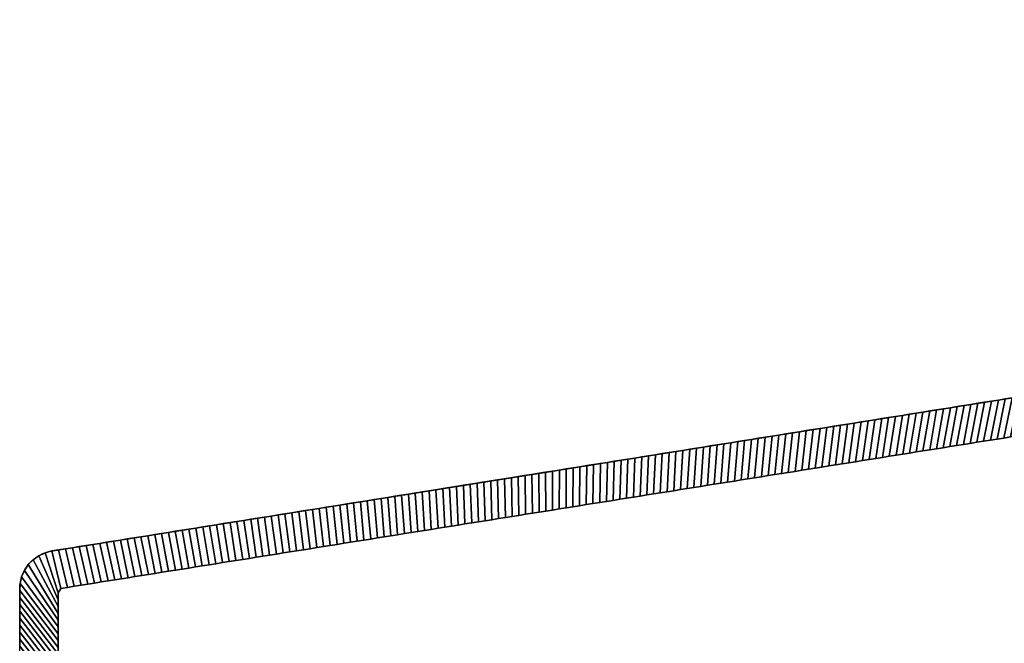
# Model space of a CAD drawing. Extents: x -9.7 to 13, y -11.9 to 12.2.
# Tile 9 of 13: x -9.7 to -3.6, y 8.4 to 12.2. Entities that reach past the tile are written whole.
import ezdxf

# ---------------------------------------------------------------- set-up
doc = ezdxf.new("R2010")
doc.units = 0
doc.header["$MEASUREMENT"] = 0
doc.layers.get('0').update_dxf_attribs({"linetype": 'CONTINUOUS'})

msp = doc.modelspace()

# ---------------------------------------------------------------- linework, layer by layer
at = {"elevation": -15.0517}
msp.add_lwpolyline([(-9.661, -8.3529), (-9.661, 8.7444, -0.376322), (-9.4554, 8.9788), (11.0234, 12.2465), (11.7818, 12.2465, -0.32213), (11.8938, 12.166), (12.9549, 7.8993, -0.164351), (12.9548, 7.8236, 0.129248), (12.9549, -7.432, -0.162918), (12.9549, -7.5078), (11.8944, -11.7735, -0.326191), (11.7818, -11.8558), (11.0234, -11.8558), (-9.4554, -8.5881, -0.376322), (-9.661, -8.3536)], format="xyb", dxfattribs=at)
at = {"extrusion": (-0.157572, 0.987507, 6.12323e-17)}
for centre, radius in [((5.1248, -13.2013, 10.3566), 0.6102), ((5.1248, 17.0034, 10.3566), 0.6102), ((5.1248, -13.2013, 10.3566), 0.2756), ((5.1248, 17.0034, 10.3566), 0.2756)]:
    msp.add_circle(centre, radius, dxfattribs=at)

# ---------------------------------------------------------------- meshes
mesh = msp.add_polymesh((2, 9))
for k, corner in enumerate([(-3.7742, 9.6462, -15.2879), (-3.7328, 9.6528, -15.2879), (-3.6913, 9.6594, -15.2879), (-3.6499, 9.666, -15.2879), (-3.6085, 9.6726, -15.2879), (-3.5671, 9.6792, -15.2879), (-3.5256, 9.6858, -15.2879), (-3.4842, 9.6924, -15.2879), (-3.4428, 9.699, -15.2879), (-3.7263, 9.893, -15.0517), (-3.6841, 9.8997, -15.0517), (-3.6419, 9.9064, -15.0517), (-3.5998, 9.9132, -15.0517), (-3.5576, 9.9199, -15.0517), (-3.5154, 9.9266, -15.0517), (-3.4732, 9.9334, -15.0517), (-3.431, 9.9401, -15.0517), (-3.3888, 9.9468, -15.0517)]):
    mesh.set_mesh_vertex(divmod(k, 9), corner)
mesh = msp.add_polymesh((2, 9))
for k, corner in enumerate([(-3.4428, 9.699, 19.09), (-3.4842, 9.6924, 19.09), (-3.5256, 9.6858, 19.09), (-3.5671, 9.6792, 19.09), (-3.6085, 9.6726, 19.09), (-3.6499, 9.666, 19.09), (-3.6913, 9.6594, 19.09), (-3.7328, 9.6528, 19.09), (-3.7742, 9.6462, 19.09), (-3.3888, 9.9468, 18.8538), (-3.431, 9.9401, 18.8538), (-3.4732, 9.9334, 18.8538), (-3.5154, 9.9266, 18.8538), (-3.5576, 9.9199, 18.8538), (-3.5998, 9.9132, 18.8538), (-3.6419, 9.9064, 18.8538), (-3.6841, 9.8997, 18.8538), (-3.7263, 9.893, 18.8538)]):
    mesh.set_mesh_vertex(divmod(k, 9), corner)
mesh = msp.add_polymesh((2, 9))
for k, corner in enumerate([(-4.1056, 9.5933, -15.2879), (-4.0642, 9.5999, -15.2879), (-4.0227, 9.6065, -15.2879), (-3.9813, 9.6131, -15.2879), (-3.9399, 9.6197, -15.2879), (-3.8985, 9.6263, -15.2879), (-3.857, 9.6329, -15.2879), (-3.8156, 9.6395, -15.2879), (-3.7742, 9.6462, -15.2879), (-4.0638, 9.8391, -15.0517), (-4.0216, 9.8459, -15.0517), (-3.9794, 9.8526, -15.0517), (-3.9372, 9.8593, -15.0517), (-3.8951, 9.8661, -15.0517), (-3.8529, 9.8728, -15.0517), (-3.8107, 9.8795, -15.0517), (-3.7685, 9.8863, -15.0517), (-3.7263, 9.893, -15.0517)]):
    mesh.set_mesh_vertex(divmod(k, 9), corner)
mesh = msp.add_polymesh((2, 9))
for k, corner in enumerate([(-3.7742, 9.6462, 19.09), (-3.8156, 9.6395, 19.09), (-3.857, 9.6329, 19.09), (-3.8985, 9.6263, 19.09), (-3.9399, 9.6197, 19.09), (-3.9813, 9.6131, 19.09), (-4.0227, 9.6065, 19.09), (-4.0642, 9.5999, 19.09), (-4.1056, 9.5933, 19.09), (-3.7263, 9.893, 18.8538), (-3.7685, 9.8863, 18.8538), (-3.8107, 9.8795, 18.8538), (-3.8529, 9.8728, 18.8538), (-3.8951, 9.8661, 18.8538), (-3.9372, 9.8593, 18.8538), (-3.9794, 9.8526, 18.8538), (-4.0216, 9.8459, 18.8538), (-4.0638, 9.8391, 18.8538)]):
    mesh.set_mesh_vertex(divmod(k, 9), corner)
mesh = msp.add_polymesh((2, 9))
for k, corner in enumerate([(-4.437, 9.5404, -15.2879), (-4.3955, 9.547, -15.2879), (-4.3541, 9.5536, -15.2879), (-4.3127, 9.5602, -15.2879), (-4.2713, 9.5668, -15.2879), (-4.2298, 9.5734, -15.2879), (-4.1884, 9.5801, -15.2879), (-4.147, 9.5867, -15.2879), (-4.1056, 9.5933, -15.2879), (-4.4013, 9.7853, -15.0517), (-4.3591, 9.792, -15.0517), (-4.3169, 9.7987, -15.0517), (-4.2747, 9.8055, -15.0517), (-4.2325, 9.8122, -15.0517), (-4.1904, 9.8189, -15.0517), (-4.1482, 9.8257, -15.0517), (-4.106, 9.8324, -15.0517), (-4.0638, 9.8391, -15.0517)]):
    mesh.set_mesh_vertex(divmod(k, 9), corner)
mesh = msp.add_polymesh((2, 9))
for k, corner in enumerate([(-4.1056, 9.5933, 19.09), (-4.147, 9.5867, 19.09), (-4.1884, 9.5801, 19.09), (-4.2298, 9.5734, 19.09), (-4.2713, 9.5668, 19.09), (-4.3127, 9.5602, 19.09), (-4.3541, 9.5536, 19.09), (-4.3955, 9.547, 19.09), (-4.437, 9.5404, 19.09), (-4.0638, 9.8391, 18.8538), (-4.106, 9.8324, 18.8538), (-4.1482, 9.8257, 18.8538), (-4.1904, 9.8189, 18.8538), (-4.2325, 9.8122, 18.8538), (-4.2747, 9.8055, 18.8538), (-4.3169, 9.7987, 18.8538), (-4.3591, 9.792, 18.8538), (-4.4013, 9.7853, 18.8538)]):
    mesh.set_mesh_vertex(divmod(k, 9), corner)
mesh = msp.add_polymesh((2, 9))
for k, corner in enumerate([(-4.7684, 9.4875, -15.2879), (-4.7269, 9.4941, -15.2879), (-4.6855, 9.5007, -15.2879), (-4.6441, 9.5074, -15.2879), (-4.6027, 9.514, -15.2879), (-4.5612, 9.5206, -15.2879), (-4.5198, 9.5272, -15.2879), (-4.4784, 9.5338, -15.2879), (-4.437, 9.5404, -15.2879), (-4.7388, 9.7314, -15.0517), (-4.6966, 9.7382, -15.0517), (-4.6544, 9.7449, -15.0517), (-4.6122, 9.7516, -15.0517), (-4.57, 9.7584, -15.0517), (-4.5278, 9.7651, -15.0517), (-4.4857, 9.7718, -15.0517), (-4.4435, 9.7785, -15.0517), (-4.4013, 9.7853, -15.0517)]):
    mesh.set_mesh_vertex(divmod(k, 9), corner)
mesh = msp.add_polymesh((2, 9))
for k, corner in enumerate([(-4.437, 9.5404, 19.09), (-4.4784, 9.5338, 19.09), (-4.5198, 9.5272, 19.09), (-4.5612, 9.5206, 19.09), (-4.6027, 9.514, 19.09), (-4.6441, 9.5074, 19.09), (-4.6855, 9.5007, 19.09), (-4.7269, 9.4941, 19.09), (-4.7684, 9.4875, 19.09), (-4.4013, 9.7853, 18.8538), (-4.4435, 9.7785, 18.8538), (-4.4857, 9.7718, 18.8538), (-4.5278, 9.7651, 18.8538), (-4.57, 9.7584, 18.8538), (-4.6122, 9.7516, 18.8538), (-4.6544, 9.7449, 18.8538), (-4.6966, 9.7382, 18.8538), (-4.7388, 9.7314, 18.8538)]):
    mesh.set_mesh_vertex(divmod(k, 9), corner)
mesh = msp.add_polymesh((2, 9))
for k, corner in enumerate([(-5.0997, 9.4346, -15.2879), (-5.0583, 9.4413, -15.2879), (-5.0169, 9.4479, -15.2879), (-4.9755, 9.4545, -15.2879), (-4.9341, 9.4611, -15.2879), (-4.8926, 9.4677, -15.2879), (-4.8512, 9.4743, -15.2879), (-4.8098, 9.4809, -15.2879), (-4.7684, 9.4875, -15.2879), (-5.0763, 9.6776, -15.0517), (-5.0341, 9.6843, -15.0517), (-4.9919, 9.691, -15.0517), (-4.9497, 9.6978, -15.0517), (-4.9075, 9.7045, -15.0517), (-4.8653, 9.7112, -15.0517), (-4.8231, 9.718, -15.0517), (-4.781, 9.7247, -15.0517), (-4.7388, 9.7314, -15.0517)]):
    mesh.set_mesh_vertex(divmod(k, 9), corner)
mesh = msp.add_polymesh((2, 9))
for k, corner in enumerate([(-4.7684, 9.4875, 19.09), (-4.8098, 9.4809, 19.09), (-4.8512, 9.4743, 19.09), (-4.8926, 9.4677, 19.09), (-4.9341, 9.4611, 19.09), (-4.9755, 9.4545, 19.09), (-5.0169, 9.4479, 19.09), (-5.0583, 9.4413, 19.09), (-5.0997, 9.4346, 19.09), (-4.7388, 9.7314, 18.8538), (-4.781, 9.7247, 18.8538), (-4.8231, 9.718, 18.8538), (-4.8653, 9.7112, 18.8538), (-4.9075, 9.7045, 18.8538), (-4.9497, 9.6978, 18.8538), (-4.9919, 9.691, 18.8538), (-5.0341, 9.6843, 18.8538), (-5.0763, 9.6776, 18.8538)]):
    mesh.set_mesh_vertex(divmod(k, 9), corner)
mesh = msp.add_polymesh((2, 9))
for k, corner in enumerate([(-5.4311, 9.3818, -15.2879), (-5.3897, 9.3884, -15.2879), (-5.3483, 9.395, -15.2879), (-5.3069, 9.4016, -15.2879), (-5.2654, 9.4082, -15.2879), (-5.224, 9.4148, -15.2879), (-5.1826, 9.4214, -15.2879), (-5.1412, 9.428, -15.2879), (-5.0997, 9.4346, -15.2879), (-5.4137, 9.6237, -15.0517), (-5.3716, 9.6305, -15.0517), (-5.3294, 9.6372, -15.0517), (-5.2872, 9.6439, -15.0517), (-5.245, 9.6507, -15.0517), (-5.2028, 9.6574, -15.0517), (-5.1606, 9.6641, -15.0517), (-5.1184, 9.6708, -15.0517), (-5.0763, 9.6776, -15.0517)]):
    mesh.set_mesh_vertex(divmod(k, 9), corner)
mesh = msp.add_polymesh((2, 9))
for k, corner in enumerate([(-5.0997, 9.4346, 19.09), (-5.1412, 9.428, 19.09), (-5.1826, 9.4214, 19.09), (-5.224, 9.4148, 19.09), (-5.2654, 9.4082, 19.09), (-5.3069, 9.4016, 19.09), (-5.3483, 9.395, 19.09), (-5.3897, 9.3884, 19.09), (-5.4311, 9.3818, 19.09), (-5.0763, 9.6776, 18.8538), (-5.1184, 9.6708, 18.8538), (-5.1606, 9.6641, 18.8538), (-5.2028, 9.6574, 18.8538), (-5.245, 9.6507, 18.8538), (-5.2872, 9.6439, 18.8538), (-5.3294, 9.6372, 18.8538), (-5.3716, 9.6305, 18.8538), (-5.4137, 9.6237, 18.8538)]):
    mesh.set_mesh_vertex(divmod(k, 9), corner)
mesh = msp.add_polymesh((2, 9))
for k, corner in enumerate([(-6.0939, 9.276, -15.2879), (-6.0525, 9.2826, -15.2879), (-6.0111, 9.2892, -15.2879), (-5.9696, 9.2958, -15.2879), (-5.9282, 9.3024, -15.2879), (-5.8868, 9.3091, -15.2879), (-5.8454, 9.3157, -15.2879), (-5.8039, 9.3223, -15.2879), (-5.7625, 9.3289, -15.2879), (-6.0887, 9.516, -15.0517), (-6.0465, 9.5228, -15.0517), (-6.0043, 9.5295, -15.0517), (-5.9622, 9.5362, -15.0517), (-5.92, 9.543, -15.0517), (-5.8778, 9.5497, -15.0517), (-5.8356, 9.5564, -15.0517), (-5.7934, 9.5631, -15.0517), (-5.7512, 9.5699, -15.0517)]):
    mesh.set_mesh_vertex(divmod(k, 9), corner)
mesh = msp.add_polymesh((2, 9))
for k, corner in enumerate([(-5.7625, 9.3289, 19.09), (-5.8039, 9.3223, 19.09), (-5.8454, 9.3157, 19.09), (-5.8868, 9.3091, 19.09), (-5.9282, 9.3024, 19.09), (-5.9696, 9.2958, 19.09), (-6.0111, 9.2892, 19.09), (-6.0525, 9.2826, 19.09), (-6.0939, 9.276, 19.09), (-5.7512, 9.5699, 18.8538), (-5.7934, 9.5631, 18.8538), (-5.8356, 9.5564, 18.8538), (-5.8778, 9.5497, 18.8538), (-5.92, 9.543, 18.8538), (-5.9622, 9.5362, 18.8538), (-6.0043, 9.5295, 18.8538), (-6.0465, 9.5228, 18.8538), (-6.0887, 9.516, 18.8538)]):
    mesh.set_mesh_vertex(divmod(k, 9), corner)
mesh = msp.add_polymesh((2, 9))
for k, corner in enumerate([(-5.7625, 9.3289, -15.2879), (-5.7211, 9.3355, -15.2879), (-5.6797, 9.3421, -15.2879), (-5.6383, 9.3487, -15.2879), (-5.5968, 9.3553, -15.2879), (-5.5554, 9.3619, -15.2879), (-5.514, 9.3685, -15.2879), (-5.4726, 9.3752, -15.2879), (-5.4311, 9.3818, -15.2879), (-5.7512, 9.5699, -15.0517), (-5.709, 9.5766, -15.0517), (-5.6669, 9.5833, -15.0517), (-5.6247, 9.5901, -15.0517), (-5.5825, 9.5968, -15.0517), (-5.5403, 9.6035, -15.0517), (-5.4981, 9.6103, -15.0517), (-5.4559, 9.617, -15.0517), (-5.4137, 9.6237, -15.0517)]):
    mesh.set_mesh_vertex(divmod(k, 9), corner)
mesh = msp.add_polymesh((2, 9))
for k, corner in enumerate([(-5.4311, 9.3818, 19.09), (-5.4726, 9.3752, 19.09), (-5.514, 9.3685, 19.09), (-5.5554, 9.3619, 19.09), (-5.5968, 9.3553, 19.09), (-5.6383, 9.3487, 19.09), (-5.6797, 9.3421, 19.09), (-5.7211, 9.3355, 19.09), (-5.7625, 9.3289, 19.09), (-5.4137, 9.6237, 18.8538), (-5.4559, 9.617, 18.8538), (-5.4981, 9.6103, 18.8538), (-5.5403, 9.6035, 18.8538), (-5.5825, 9.5968, 18.8538), (-5.6247, 9.5901, 18.8538), (-5.6669, 9.5833, 18.8538), (-5.709, 9.5766, 18.8538), (-5.7512, 9.5699, 18.8538)]):
    mesh.set_mesh_vertex(divmod(k, 9), corner)
mesh = msp.add_polymesh((2, 9))
for k, corner in enumerate([(-6.4253, 9.2231, -15.2879), (-6.3839, 9.2297, -15.2879), (-6.3425, 9.2363, -15.2879), (-6.301, 9.243, -15.2879), (-6.2596, 9.2496, -15.2879), (-6.2182, 9.2562, -15.2879), (-6.1768, 9.2628, -15.2879), (-6.1353, 9.2694, -15.2879), (-6.0939, 9.276, -15.2879), (-6.4262, 9.4622, -15.0517), (-6.384, 9.4689, -15.0517), (-6.3418, 9.4756, -15.0517), (-6.2996, 9.4824, -15.0517), (-6.2575, 9.4891, -15.0517), (-6.2153, 9.4958, -15.0517), (-6.1731, 9.5026, -15.0517), (-6.1309, 9.5093, -15.0517), (-6.0887, 9.516, -15.0517)]):
    mesh.set_mesh_vertex(divmod(k, 9), corner)
mesh = msp.add_polymesh((2, 9))
for k, corner in enumerate([(-6.0939, 9.276, 19.09), (-6.1353, 9.2694, 19.09), (-6.1768, 9.2628, 19.09), (-6.2182, 9.2562, 19.09), (-6.2596, 9.2496, 19.09), (-6.301, 9.243, 19.09), (-6.3425, 9.2363, 19.09), (-6.3839, 9.2297, 19.09), (-6.4253, 9.2231, 19.09), (-6.0887, 9.516, 18.8538), (-6.1309, 9.5093, 18.8538), (-6.1731, 9.5026, 18.8538), (-6.2153, 9.4958, 18.8538), (-6.2575, 9.4891, 18.8538), (-6.2996, 9.4824, 18.8538), (-6.3418, 9.4756, 18.8538), (-6.384, 9.4689, 18.8538), (-6.4262, 9.4622, 18.8538)]):
    mesh.set_mesh_vertex(divmod(k, 9), corner)
mesh = msp.add_polymesh((2, 9))
for k, corner in enumerate([(-6.7567, 9.1703, -15.2879), (-6.7153, 9.1769, -15.2879), (-6.6738, 9.1835, -15.2879), (-6.6324, 9.1901, -15.2879), (-6.591, 9.1967, -15.2879), (-6.5496, 9.2033, -15.2879), (-6.5081, 9.2099, -15.2879), (-6.4667, 9.2165, -15.2879), (-6.4253, 9.2231, -15.2879), (-6.7637, 9.4083, -15.0517), (-6.7215, 9.4151, -15.0517), (-6.6793, 9.4218, -15.0517), (-6.6371, 9.4285, -15.0517), (-6.5949, 9.4352, -15.0517), (-6.5528, 9.442, -15.0517), (-6.5106, 9.4487, -15.0517), (-6.4684, 9.4554, -15.0517), (-6.4262, 9.4622, -15.0517)]):
    mesh.set_mesh_vertex(divmod(k, 9), corner)
mesh = msp.add_polymesh((2, 9))
for k, corner in enumerate([(-6.4253, 9.2231, 19.09), (-6.4667, 9.2165, 19.09), (-6.5081, 9.2099, 19.09), (-6.5496, 9.2033, 19.09), (-6.591, 9.1967, 19.09), (-6.6324, 9.1901, 19.09), (-6.6738, 9.1835, 19.09), (-6.7153, 9.1769, 19.09), (-6.7567, 9.1703, 19.09), (-6.4262, 9.4622, 18.8538), (-6.4684, 9.4554, 18.8538), (-6.5106, 9.4487, 18.8538), (-6.5528, 9.442, 18.8538), (-6.5949, 9.4352, 18.8538), (-6.6371, 9.4285, 18.8538), (-6.6793, 9.4218, 18.8538), (-6.7215, 9.4151, 18.8538), (-6.7637, 9.4083, 18.8538)]):
    mesh.set_mesh_vertex(divmod(k, 9), corner)
mesh = msp.add_polymesh((2, 9))
for k, corner in enumerate([(-7.0881, 9.1174, -15.2879), (-7.0467, 9.124, -15.2879), (-7.0052, 9.1306, -15.2879), (-6.9638, 9.1372, -15.2879), (-6.9224, 9.1438, -15.2879), (-6.881, 9.1504, -15.2879), (-6.8395, 9.157, -15.2879), (-6.7981, 9.1636, -15.2879), (-6.7567, 9.1703, -15.2879), (-7.1012, 9.3545, -15.0517), (-7.059, 9.3612, -15.0517), (-7.0168, 9.3679, -15.0517), (-6.9746, 9.3747, -15.0517), (-6.9324, 9.3814, -15.0517), (-6.8902, 9.3881, -15.0517), (-6.8481, 9.3949, -15.0517), (-6.8059, 9.4016, -15.0517), (-6.7637, 9.4083, -15.0517)]):
    mesh.set_mesh_vertex(divmod(k, 9), corner)
mesh = msp.add_polymesh((2, 9))
for k, corner in enumerate([(-6.7567, 9.1703, 19.09), (-6.7981, 9.1636, 19.09), (-6.8395, 9.157, 19.09), (-6.881, 9.1504, 19.09), (-6.9224, 9.1438, 19.09), (-6.9638, 9.1372, 19.09), (-7.0052, 9.1306, 19.09), (-7.0467, 9.124, 19.09), (-7.0881, 9.1174, 19.09), (-6.7637, 9.4083, 18.8538), (-6.8059, 9.4016, 18.8538), (-6.8481, 9.3949, 18.8538), (-6.8902, 9.3881, 18.8538), (-6.9324, 9.3814, 18.8538), (-6.9746, 9.3747, 18.8538), (-7.0168, 9.3679, 18.8538), (-7.059, 9.3612, 18.8538), (-7.1012, 9.3545, 18.8538)]):
    mesh.set_mesh_vertex(divmod(k, 9), corner)
mesh = msp.add_polymesh((2, 9))
for k, corner in enumerate([(-7.4195, 9.0645, -15.2879), (-7.378, 9.0711, -15.2879), (-7.3366, 9.0777, -15.2879), (-7.2952, 9.0843, -15.2879), (-7.2538, 9.0909, -15.2879), (-7.2123, 9.0975, -15.2879), (-7.1709, 9.1042, -15.2879), (-7.1295, 9.1108, -15.2879), (-7.0881, 9.1174, -15.2879), (-7.4387, 9.3006, -15.0517), (-7.3965, 9.3074, -15.0517), (-7.3543, 9.3141, -15.0517), (-7.3121, 9.3208, -15.0517), (-7.2699, 9.3275, -15.0517), (-7.2277, 9.3343, -15.0517), (-7.1855, 9.341, -15.0517), (-7.1434, 9.3477, -15.0517), (-7.1012, 9.3545, -15.0517)]):
    mesh.set_mesh_vertex(divmod(k, 9), corner)
mesh = msp.add_polymesh((2, 9))
for k, corner in enumerate([(-7.0881, 9.1174, 19.09), (-7.1295, 9.1108, 19.09), (-7.1709, 9.1042, 19.09), (-7.2123, 9.0975, 19.09), (-7.2538, 9.0909, 19.09), (-7.2952, 9.0843, 19.09), (-7.3366, 9.0777, 19.09), (-7.378, 9.0711, 19.09), (-7.4195, 9.0645, 19.09), (-7.1012, 9.3545, 18.8538), (-7.1434, 9.3477, 18.8538), (-7.1855, 9.341, 18.8538), (-7.2277, 9.3343, 18.8538), (-7.2699, 9.3275, 18.8538), (-7.3121, 9.3208, 18.8538), (-7.3543, 9.3141, 18.8538), (-7.3965, 9.3074, 18.8538), (-7.4387, 9.3006, 18.8538)]):
    mesh.set_mesh_vertex(divmod(k, 9), corner)
mesh = msp.add_polymesh((2, 9))
for k, corner in enumerate([(-7.7509, 9.0116, -15.2879), (-7.7094, 9.0182, -15.2879), (-7.668, 9.0248, -15.2879), (-7.6266, 9.0314, -15.2879), (-7.5852, 9.0381, -15.2879), (-7.5437, 9.0447, -15.2879), (-7.5023, 9.0513, -15.2879), (-7.4609, 9.0579, -15.2879), (-7.4195, 9.0645, -15.2879), (-7.7761, 9.2468, -15.0517), (-7.734, 9.2535, -15.0517), (-7.6918, 9.2602, -15.0517), (-7.6496, 9.267, -15.0517), (-7.6074, 9.2737, -15.0517), (-7.5652, 9.2804, -15.0517), (-7.523, 9.2872, -15.0517), (-7.4808, 9.2939, -15.0517), (-7.4387, 9.3006, -15.0517)]):
    mesh.set_mesh_vertex(divmod(k, 9), corner)
mesh = msp.add_polymesh((2, 9))
for k, corner in enumerate([(-7.4195, 9.0645, 19.09), (-7.4609, 9.0579, 19.09), (-7.5023, 9.0513, 19.09), (-7.5437, 9.0447, 19.09), (-7.5852, 9.0381, 19.09), (-7.6266, 9.0314, 19.09), (-7.668, 9.0248, 19.09), (-7.7094, 9.0182, 19.09), (-7.7509, 9.0116, 19.09), (-7.4387, 9.3006, 18.8538), (-7.4808, 9.2939, 18.8538), (-7.523, 9.2872, 18.8538), (-7.5652, 9.2804, 18.8538), (-7.6074, 9.2737, 18.8538), (-7.6496, 9.267, 18.8538), (-7.6918, 9.2602, 18.8538), (-7.734, 9.2535, 18.8538), (-7.7761, 9.2468, 18.8538)]):
    mesh.set_mesh_vertex(divmod(k, 9), corner)
mesh = msp.add_polymesh((2, 9))
for k, corner in enumerate([(-8.0822, 8.9587, -15.2879), (-8.0408, 8.9653, -15.2879), (-7.9994, 8.972, -15.2879), (-7.958, 8.9786, -15.2879), (-7.9165, 8.9852, -15.2879), (-7.8751, 8.9918, -15.2879), (-7.8337, 8.9984, -15.2879), (-7.7923, 9.005, -15.2879), (-7.7509, 9.0116, -15.2879), (-8.1136, 9.1929, -15.0517), (-8.0714, 9.1997, -15.0517), (-8.0293, 9.2064, -15.0517), (-7.9871, 9.2131, -15.0517), (-7.9449, 9.2198, -15.0517), (-7.9027, 9.2266, -15.0517), (-7.8605, 9.2333, -15.0517), (-7.8183, 9.24, -15.0517), (-7.7761, 9.2468, -15.0517)]):
    mesh.set_mesh_vertex(divmod(k, 9), corner)
mesh = msp.add_polymesh((2, 9))
for k, corner in enumerate([(-7.7509, 9.0116, 19.09), (-7.7923, 9.005, 19.09), (-7.8337, 8.9984, 19.09), (-7.8751, 8.9918, 19.09), (-7.9165, 8.9852, 19.09), (-7.958, 8.9786, 19.09), (-7.9994, 8.972, 19.09), (-8.0408, 8.9653, 19.09), (-8.0822, 8.9587, 19.09), (-7.7761, 9.2468, 18.8538), (-7.8183, 9.24, 18.8538), (-7.8605, 9.2333, 18.8538), (-7.9027, 9.2266, 18.8538), (-7.9449, 9.2198, 18.8538), (-7.9871, 9.2131, 18.8538), (-8.0293, 9.2064, 18.8538), (-8.0714, 9.1997, 18.8538), (-8.1136, 9.1929, 18.8538)]):
    mesh.set_mesh_vertex(divmod(k, 9), corner)
mesh = msp.add_polymesh((2, 9))
for k, corner in enumerate([(-8.4136, 8.9059, -15.2879), (-8.3722, 8.9125, -15.2879), (-8.3308, 8.9191, -15.2879), (-8.2894, 8.9257, -15.2879), (-8.2479, 8.9323, -15.2879), (-8.2065, 8.9389, -15.2879), (-8.1651, 8.9455, -15.2879), (-8.1237, 8.9521, -15.2879), (-8.0822, 8.9587, -15.2879), (-8.4511, 9.1391, -15.0517), (-8.4089, 9.1458, -15.0517), (-8.3667, 9.1525, -15.0517), (-8.3246, 9.1593, -15.0517), (-8.2824, 9.166, -15.0517), (-8.2402, 9.1727, -15.0517), (-8.198, 9.1795, -15.0517), (-8.1558, 9.1862, -15.0517), (-8.1136, 9.1929, -15.0517)]):
    mesh.set_mesh_vertex(divmod(k, 9), corner)
mesh = msp.add_polymesh((2, 9))
for k, corner in enumerate([(-8.0822, 8.9587, 19.09), (-8.1237, 8.9521, 19.09), (-8.1651, 8.9455, 19.09), (-8.2065, 8.9389, 19.09), (-8.2479, 8.9323, 19.09), (-8.2894, 8.9257, 19.09), (-8.3308, 8.9191, 19.09), (-8.3722, 8.9125, 19.09), (-8.4136, 8.9059, 19.09), (-8.1136, 9.1929, 18.8538), (-8.1558, 9.1862, 18.8538), (-8.198, 9.1795, 18.8538), (-8.2402, 9.1727, 18.8538), (-8.2824, 9.166, 18.8538), (-8.3246, 9.1593, 18.8538), (-8.3667, 9.1525, 18.8538), (-8.4089, 9.1458, 18.8538), (-8.4511, 9.1391, 18.8538)]):
    mesh.set_mesh_vertex(divmod(k, 9), corner)
mesh = msp.add_polymesh((2, 9))
for k, corner in enumerate([(-9.0764, 8.8001, -15.2879), (-9.035, 8.8067, -15.2879), (-8.9936, 8.8133, -15.2879), (-8.9521, 8.8199, -15.2879), (-8.9107, 8.8265, -15.2879), (-8.8693, 8.8332, -15.2879), (-8.8279, 8.8398, -15.2879), (-8.7864, 8.8464, -15.2879), (-8.745, 8.853, -15.2879), (-9.1261, 9.0314, -15.0517), (-9.0839, 9.0381, -15.0517), (-9.0417, 9.0448, -15.0517), (-8.9995, 9.0516, -15.0517), (-8.9573, 9.0583, -15.0517), (-8.9152, 9.065, -15.0517), (-8.873, 9.0718, -15.0517), (-8.8308, 9.0785, -15.0517), (-8.7886, 9.0852, -15.0517)]):
    mesh.set_mesh_vertex(divmod(k, 9), corner)
mesh = msp.add_polymesh((2, 9))
for k, corner in enumerate([(-8.745, 8.853, 19.09), (-8.7864, 8.8464, 19.09), (-8.8279, 8.8398, 19.09), (-8.8693, 8.8332, 19.09), (-8.9107, 8.8265, 19.09), (-8.9521, 8.8199, 19.09), (-8.9936, 8.8133, 19.09), (-9.035, 8.8067, 19.09), (-9.0764, 8.8001, 19.09), (-8.7886, 9.0852, 18.8538), (-8.8308, 9.0785, 18.8538), (-8.873, 9.0718, 18.8538), (-8.9152, 9.065, 18.8538), (-8.9573, 9.0583, 18.8538), (-8.9995, 9.0516, 18.8538), (-9.0417, 9.0448, 18.8538), (-9.0839, 9.0381, 18.8538), (-9.1261, 9.0314, 18.8538)]):
    mesh.set_mesh_vertex(divmod(k, 9), corner)
mesh = msp.add_polymesh((2, 9))
for k, corner in enumerate([(-8.745, 8.853, -15.2879), (-8.7036, 8.8596, -15.2879), (-8.6622, 8.8662, -15.2879), (-8.6208, 8.8728, -15.2879), (-8.5793, 8.8794, -15.2879), (-8.5379, 8.886, -15.2879), (-8.4965, 8.8926, -15.2879), (-8.4551, 8.8992, -15.2879), (-8.4136, 8.9059, -15.2879), (-8.7886, 9.0852, -15.0517), (-8.7464, 9.0919, -15.0517), (-8.7042, 9.0987, -15.0517), (-8.662, 9.1054, -15.0517), (-8.6199, 9.1121, -15.0517), (-8.5777, 9.1189, -15.0517), (-8.5355, 9.1256, -15.0517), (-8.4933, 9.1323, -15.0517), (-8.4511, 9.1391, -15.0517)]):
    mesh.set_mesh_vertex(divmod(k, 9), corner)
mesh = msp.add_polymesh((2, 9))
for k, corner in enumerate([(-8.4136, 8.9059, 19.09), (-8.4551, 8.8992, 19.09), (-8.4965, 8.8926, 19.09), (-8.5379, 8.886, 19.09), (-8.5793, 8.8794, 19.09), (-8.6208, 8.8728, 19.09), (-8.6622, 8.8662, 19.09), (-8.7036, 8.8596, 19.09), (-8.745, 8.853, 19.09), (-8.4511, 9.1391, 18.8538), (-8.4933, 9.1323, 18.8538), (-8.5355, 9.1256, 18.8538), (-8.5777, 9.1189, 18.8538), (-8.6199, 9.1121, 18.8538), (-8.662, 9.1054, 18.8538), (-8.7042, 9.0987, 18.8538), (-8.7464, 9.0919, 18.8538), (-8.7886, 9.0852, 18.8538)]):
    mesh.set_mesh_vertex(divmod(k, 9), corner)
mesh = msp.add_polymesh((2, 9))
for k, corner in enumerate([(-9.4078, 8.7472, -15.2879), (-9.3664, 8.7538, -15.2879), (-9.325, 8.7604, -15.2879), (-9.2835, 8.7671, -15.2879), (-9.2421, 8.7737, -15.2879), (-9.2007, 8.7803, -15.2879), (-9.1593, 8.7869, -15.2879), (-9.1178, 8.7935, -15.2879), (-9.0764, 8.8001, -15.2879), (-9.4636, 8.9776, -15.0517), (-9.4214, 8.9842, -15.0517), (-9.3792, 8.991, -15.0517), (-9.337, 8.9977, -15.0517), (-9.2948, 9.0044, -15.0517), (-9.2526, 9.0112, -15.0517), (-9.2105, 9.0179, -15.0517), (-9.1683, 9.0246, -15.0517), (-9.1261, 9.0314, -15.0517)]):
    mesh.set_mesh_vertex(divmod(k, 9), corner)
mesh = msp.add_polymesh((2, 9))
for k, corner in enumerate([(-9.0764, 8.8001, 19.09), (-9.1178, 8.7935, 19.09), (-9.1593, 8.7869, 19.09), (-9.2007, 8.7803, 19.09), (-9.2421, 8.7737, 19.09), (-9.2835, 8.7671, 19.09), (-9.325, 8.7604, 19.09), (-9.3664, 8.7538, 19.09), (-9.4078, 8.7472, 19.09), (-9.1261, 9.0314, 18.8538), (-9.1683, 9.0246, 18.8538), (-9.2105, 9.0179, 18.8538), (-9.2526, 9.0112, 18.8538), (-9.2948, 9.0044, 18.8538), (-9.337, 8.9977, 18.8538), (-9.3792, 8.991, 18.8538), (-9.4214, 8.9842, 18.8538), (-9.4636, 8.9776, 18.8538)]):
    mesh.set_mesh_vertex(divmod(k, 9), corner)
mesh = msp.add_polymesh((2, 9))
for k, corner in enumerate([(-9.4248, 8.4261, -15.2879), (-9.4248, 8.4681, -15.2879), (-9.4248, 8.51, -15.2879), (-9.4248, 8.552, -15.2879), (-9.4248, 8.5939, -15.2879), (-9.4248, 8.6359, -15.2879), (-9.4248, 8.6778, -15.2879), (-9.4248, 8.7198, -15.2879), (-9.4078, 8.7472, -15.2879), (-9.661, 8.7348, -15.0517), (-9.6587, 8.7774, -15.0517), (-9.6489, 8.8189, -15.0517), (-9.6318, 8.8581, -15.0517), (-9.608, 8.8935, -15.0517), (-9.5783, 8.924, -15.0517), (-9.5435, 8.9487, -15.0517), (-9.5048, 8.9668, -15.0517), (-9.4636, 8.9776, -15.0517)]):
    mesh.set_mesh_vertex(divmod(k, 9), corner)
mesh = msp.add_polymesh((2, 9))
for k, corner in enumerate([(-9.4078, 8.7472, 19.09), (-9.4248, 8.7198, 19.09), (-9.4248, 8.6778, 19.09), (-9.4248, 8.6359, 19.09), (-9.4248, 8.5939, 19.09), (-9.4248, 8.552, 19.09), (-9.4248, 8.51, 19.09), (-9.4248, 8.4681, 19.09), (-9.4248, 8.4261, 19.09), (-9.4636, 8.9776, 18.8538), (-9.5048, 8.9668, 18.8538), (-9.5435, 8.9487, 18.8538), (-9.5783, 8.924, 18.8538), (-9.608, 8.8935, 18.8538), (-9.6318, 8.8581, 18.8538), (-9.6489, 8.8189, 18.8538), (-9.6587, 8.7774, 18.8538), (-9.661, 8.7348, 18.8538)]):
    mesh.set_mesh_vertex(divmod(k, 9), corner)
mesh = msp.add_polymesh((2, 9))
for k, corner in enumerate([(-9.4248, 8.0906, -15.2879), (-9.4248, 8.1325, -15.2879), (-9.4248, 8.1744, -15.2879), (-9.4248, 8.2164, -15.2879), (-9.4248, 8.2583, -15.2879), (-9.4248, 8.3003, -15.2879), (-9.4248, 8.3422, -15.2879), (-9.4248, 8.3842, -15.2879), (-9.4248, 8.4261, -15.2879), (-9.661, 8.393, -15.0517), (-9.661, 8.4358, -15.0517), (-9.661, 8.4785, -15.0517), (-9.661, 8.5212, -15.0517), (-9.661, 8.5639, -15.0517), (-9.661, 8.6066, -15.0517), (-9.661, 8.6494, -15.0517), (-9.661, 8.6921, -15.0517), (-9.661, 8.7348, -15.0517)]):
    mesh.set_mesh_vertex(divmod(k, 9), corner)
mesh = msp.add_polymesh((2, 9))
for k, corner in enumerate([(-9.4248, 8.4261, 19.09), (-9.4248, 8.3842, 19.09), (-9.4248, 8.3422, 19.09), (-9.4248, 8.3003, 19.09), (-9.4248, 8.2583, 19.09), (-9.4248, 8.2164, 19.09), (-9.4248, 8.1744, 19.09), (-9.4248, 8.1325, 19.09), (-9.4248, 8.0906, 19.09), (-9.661, 8.7348, 18.8538), (-9.661, 8.6921, 18.8538), (-9.661, 8.6494, 18.8538), (-9.661, 8.6066, 18.8538), (-9.661, 8.5639, 18.8538), (-9.661, 8.5212, 18.8538), (-9.661, 8.4785, 18.8538), (-9.661, 8.4358, 18.8538), (-9.661, 8.393, 18.8538)]):
    mesh.set_mesh_vertex(divmod(k, 9), corner)

doc.saveas('drawing.dxf')
